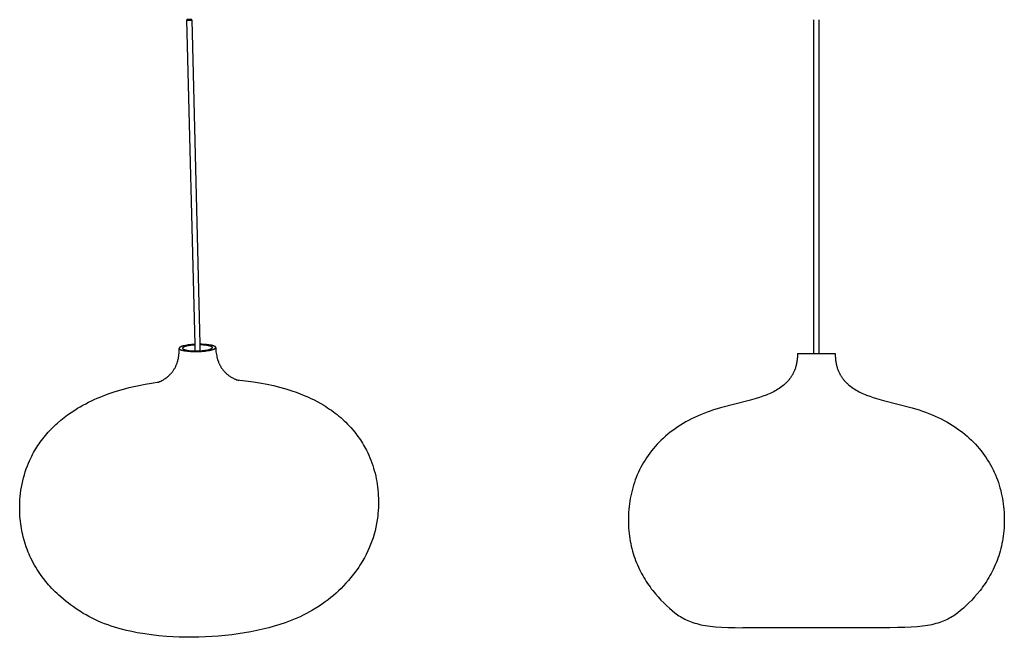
# Model space of a CAD drawing. Header units: millimetres. Extents: x 13 to 1450, y -837 to 950.
# Tile 7 of 7: x 13 to 1450, y 49 to 950. Entities that reach past the tile are written whole.
import ezdxf

# ---------------------------------------------------------------- set-up
doc = ezdxf.new("R2010")
doc.units = ezdxf.units.MM
doc.layers.add('Make2D$Visible$ClippingPlaneIntersections', color=7, linetype='Continuous', lineweight=50, true_color=0x000000)
doc.layers.add('Make2D$Visible$Curves', color=7, linetype='Continuous', true_color=0x000000)

msp = doc.modelspace()

# ---------------------------------------------------------------- linework, layer by layer
at = {"layer": 'Make2D$Visible$ClippingPlaneIntersections', "color": 18, "true_color": 0x000000}
msp.add_line((256.5, 950.4), (263.7, 950.4), dxfattribs=at)
at = {"layer": 'Make2D$Visible$Curves', "color": 18, "lineweight": -3, "true_color": 0x000000}
for p, q in [((268.4, 476.8), (256.5, 950.4)), ((263.7, 950.4), (275.2, 476.9)), ((1171.8, 463.5), (1171.8, 950.4)), ((1178.8, 950.4), (1178.8, 463.5)), ((250.6, 474.3), (249.9, 474.1)), ((251.2, 474.5), (250.6, 474.3)), ((251.9, 474.7), (251.2, 474.5)), ((252.7, 474.9), (251.9, 474.7)), ((254.5, 475.2), (252.7, 474.9)), ((256.4, 475.6), (254.5, 475.2)), ((256.2, 474.3), (255.5, 474.1)), ((257.5, 474.6), (256.2, 474.3)), ((258.5, 475.9), (256.4, 475.6)), ((259.1, 474.9), (257.5, 474.6)), ((260.8, 476.2), (258.5, 475.9)), ((260.7, 475.1), (259.1, 474.9)), ((262.5, 475.3), (260.7, 475.1)), ((263.3, 476.4), (260.8, 476.2)), ((264.4, 475.5), (262.5, 475.3)), ((265.8, 476.6), (263.3, 476.4)), ((266.4, 475.7), (264.4, 475.5)), ((268.4, 476.8), (265.8, 476.6)), ((268.5, 475.8), (266.4, 475.7)), ((268.7, 467.3), (268.4, 476.8)), ((278.5, 476.9), (275.2, 476.9)), ((275.2, 476.9), (275.5, 467.5)), ((277.8, 475.9), (275.3, 476)), ((280.4, 475.8), (277.8, 475.9)), ((281.8, 476.7), (278.5, 476.9)), ((282.9, 475.6), (280.4, 475.8)), ((285.1, 476.5), (281.8, 476.7)), ((285.4, 475.3), (282.9, 475.6)), ((288.4, 476.1), (285.1, 476.5)), ((287.1, 475.1), (285.4, 475.3)), ((287.9, 474.9), (287.1, 475.1)), ((288.7, 474.8), (287.9, 474.9)), ((290.5, 475.8), (288.4, 476.1)), ((289.4, 474.6), (288.7, 474.8)), ((290.1, 474.4), (289.4, 474.6)), ((290.5, 474.3), (290.1, 474.4)), ((291.4, 475.6), (290.5, 475.8)), ((290.8, 474.2), (290.5, 474.3)), ((292.4, 475.4), (291.4, 475.6)), ((293.3, 475.2), (292.4, 475.4)), ((294.2, 475), (293.3, 475.2)), ((294.6, 474.9), (294.2, 475)), ((294.9, 474.8), (294.6, 474.9)), ((295.3, 474.6), (294.9, 474.8)), ((295.7, 474.5), (295.3, 474.6)), ((296, 474.4), (295.7, 474.5)), ((296.3, 474.3), (296, 474.4)), ((296.6, 474.1), (296.3, 474.3)), ((244.7, 459.8), (244.8, 461)), ((244.8, 461), (245, 462.3)), ((245, 462.3), (245.1, 463.5)), ((245.1, 463.5), (245.2, 464.8)), ((245.3, 471.2), (245.2, 471.2)), ((245.2, 471.2), (245.2, 471.2)), ((245.2, 471.2), (245.2, 471.1)), ((245.2, 471.1), (245.2, 471.1)), ((245.2, 471.1), (245.2, 471.1)), ((245.2, 471.1), (245.2, 471)), ((245.3, 468.5), (245.2, 471)), ((245.2, 471), (245.2, 471)), ((245.2, 471), (245.2, 471)), ((245.2, 471), (245.2, 471)), ((245.2, 471), (245.2, 471)), ((245.2, 471), (245.2, 470.9)), ((245.2, 470.9), (245.3, 470.9)), ((245.2, 466), (245.3, 468.5)), ((245.2, 464.8), (245.2, 466)), ((245.4, 471.6), (245.3, 471.5)), ((245.3, 471.5), (245.3, 471.5)), ((245.3, 471.5), (245.3, 471.5)), ((245.3, 471.5), (245.3, 471.4)), ((245.3, 471.4), (245.3, 471.4)), ((245.3, 471.4), (245.3, 471.4)), ((245.3, 471.4), (245.3, 471.3)), ((245.3, 471.3), (245.3, 471.3)), ((245.3, 471.3), (245.3, 471.3)), ((245.3, 471.3), (245.3, 471.3)), ((245.3, 471.3), (245.3, 471.2)), ((245.3, 470.9), (245.3, 470.9)), ((245.3, 470.9), (245.3, 470.9)), ((245.3, 470.9), (245.3, 470.9)), ((245.3, 470.9), (245.3, 470.9)), ((245.3, 470.9), (245.3, 470.8)), ((245.3, 470.8), (245.3, 470.8)), ((245.3, 470.8), (245.3, 470.8)), ((245.3, 470.8), (245.3, 470.7)), ((245.3, 470.7), (245.3, 470.7)), ((245.3, 470.7), (245.3, 470.7)), ((245.3, 470.7), (245.3, 470.6)), ((245.3, 470.6), (245.4, 470.6)), ((245.5, 471.7), (245.4, 471.7)), ((245.4, 471.7), (245.4, 471.7)), ((245.4, 471.7), (245.4, 471.6)), ((245.4, 471.6), (245.4, 471.6)), ((245.4, 471.6), (245.4, 471.6)), ((245.4, 471.6), (245.4, 471.6)), ((245.4, 470.6), (245.4, 470.6)), ((245.4, 470.6), (245.4, 470.5)), ((245.4, 470.5), (245.4, 470.5)), ((245.4, 470.5), (245.4, 470.4)), ((245.4, 470.4), (245.5, 470.4)), ((245.6, 471.9), (245.5, 471.9)), ((245.5, 471.9), (245.5, 471.8)), ((245.5, 471.8), (245.5, 471.8)), ((245.5, 471.8), (245.5, 471.8)), ((245.5, 471.8), (245.5, 471.7)), ((245.5, 470.4), (245.5, 470.4)), ((245.5, 470.4), (245.5, 470.3)), ((245.5, 470.3), (245.5, 470.3)), ((245.5, 470.3), (245.6, 470.3)), ((245.7, 472), (245.6, 471.9)), ((245.6, 471.9), (245.6, 471.9)), ((245.6, 470.3), (245.6, 470.2)), ((245.6, 470.2), (245.6, 470.2)), ((245.6, 470.2), (245.7, 470.1)), ((245.8, 472.1), (245.7, 472.1)), ((245.7, 472.1), (245.7, 472)), ((245.7, 470.1), (245.7, 470.1)), ((245.7, 470.1), (245.7, 470.1)), ((245.7, 470.1), (245.8, 470)), ((245.9, 472.2), (245.8, 472.2)), ((245.8, 472.2), (245.8, 472.1)), ((245.8, 470), (245.8, 470)), ((245.8, 470), (245.9, 470)), ((246, 472.3), (245.9, 472.2)), ((245.9, 470), (245.9, 469.9)), ((245.9, 469.9), (246, 469.9)), ((246.1, 472.4), (246, 472.3)), ((246, 472.3), (246, 472.3)), ((246, 469.9), (246.1, 469.8)), ((246.2, 472.5), (246.1, 472.4)), ((246.1, 469.8), (246.2, 469.7)), ((246.3, 472.6), (246.2, 472.5)), ((246.2, 472.5), (246.2, 472.5)), ((246.2, 469.7), (246.3, 469.6)), ((246.5, 472.7), (246.3, 472.6)), ((246.3, 469.6), (246.4, 469.6)), ((246.4, 469.6), (246.5, 469.5)), ((246.7, 472.8), (246.5, 472.7)), ((246.5, 469.5), (246.6, 469.4)), ((246.6, 469.4), (246.8, 469.4)), ((246.9, 472.9), (246.7, 472.8)), ((246.8, 469.4), (246.9, 469.3)), ((247.1, 473), (246.9, 472.9)), ((246.9, 469.3), (247, 469.2)), ((247, 469.2), (247.2, 469.2)), ((247.3, 473.1), (247.1, 473)), ((247.2, 469.2), (247.4, 469)), ((247.5, 473.2), (247.3, 473.1)), ((247.4, 469), (247.8, 468.9)), ((247.8, 473.4), (247.5, 473.2)), ((248, 473.5), (247.8, 473.4)), ((247.8, 468.9), (248.1, 468.8)), ((248.3, 473.6), (248, 473.5)), ((248.1, 468.8), (248.4, 468.6)), ((248.8, 473.8), (248.3, 473.6)), ((248.4, 468.6), (248.8, 468.5)), ((249.3, 474), (248.8, 473.8)), ((248.8, 468.5), (249.2, 468.4)), ((249.2, 468.4), (249.6, 468.3)), ((249.9, 474.1), (249.3, 474)), ((249.6, 468.3), (250.4, 468.1)), ((250.2, 471.5), (250.1, 471.5)), ((250.1, 471.5), (250.1, 471.4)), ((250.1, 471.4), (250.1, 471.4)), ((250.1, 471.4), (250.1, 471.4)), ((250.1, 471.4), (250.1, 471.4)), ((250.1, 471.4), (250.1, 471.3)), ((250.1, 471.3), (250.1, 471.3)), ((250.1, 471.3), (250.1, 471.3)), ((250.1, 471.3), (250.1, 471.3)), ((250.1, 471.3), (250.1, 471.2)), ((250.1, 471.2), (250.1, 471.2)), ((250.1, 471.2), (250.1, 471.1)), ((250.1, 471.2), (250.1, 471.2)), ((250.1, 471.2), (250.1, 471.2)), ((250.1, 471.2), (250.1, 471.2)), ((250.1, 471.1), (250.1, 471.1)), ((250.1, 471.1), (250.1, 471.1)), ((250.1, 471.1), (250.1, 471.1)), ((250.1, 471.1), (250.1, 471.1)), ((250.1, 471.1), (250.1, 471.1)), ((250.1, 471.1), (250.1, 471)), ((250.1, 471), (250.1, 471)), ((250.1, 471), (250.1, 471)), ((250.1, 471), (250.1, 471)), ((250.1, 471), (250.1, 471)), ((250.1, 471), (250.1, 471)), ((250.1, 471), (250.1, 470.9)), ((250.1, 470.9), (250.2, 470.9)), ((250.3, 471.7), (250.2, 471.7)), ((250.2, 471.7), (250.2, 471.7)), ((250.2, 471.7), (250.2, 471.6)), ((250.2, 471.6), (250.2, 471.6)), ((250.2, 471.6), (250.2, 471.6)), ((250.2, 471.6), (250.2, 471.6)), ((250.2, 471.6), (250.2, 471.5)), ((250.2, 471.5), (250.2, 471.5)), ((250.2, 471.5), (250.2, 471.5)), ((250.2, 470.9), (250.2, 470.9)), ((250.2, 470.9), (250.2, 470.8)), ((250.2, 470.8), (250.2, 470.8)), ((250.2, 470.8), (250.2, 470.8)), ((250.2, 470.8), (250.2, 470.7)), ((250.2, 470.7), (250.2, 470.7)), ((250.2, 470.7), (250.3, 470.7)), ((250.4, 471.9), (250.3, 471.8)), ((250.3, 471.8), (250.3, 471.8)), ((250.3, 471.8), (250.3, 471.8)), ((250.3, 471.8), (250.3, 471.8)), ((250.3, 471.8), (250.3, 471.7)), ((250.3, 471.7), (250.3, 471.7)), ((250.3, 470.7), (250.3, 470.6)), ((250.3, 470.6), (250.3, 470.6)), ((250.3, 470.6), (250.3, 470.6)), ((250.3, 470.6), (250.4, 470.6)), ((250.5, 472), (250.4, 471.9)), ((250.4, 471.9), (250.4, 471.9)), ((250.4, 471.9), (250.4, 471.9)), ((250.4, 470.6), (250.4, 470.5)), ((250.4, 470.5), (250.4, 470.5)), ((250.4, 470.5), (250.4, 470.5)), ((250.4, 470.5), (250.5, 470.4)), ((250.4, 468.1), (251.3, 467.9)), ((250.6, 472.1), (250.5, 472)), ((250.5, 472), (250.5, 472)), ((250.5, 470.4), (250.5, 470.4)), ((250.5, 470.4), (250.5, 470.4)), ((250.5, 470.4), (250.5, 470.3)), ((250.5, 470.3), (250.6, 470.3)), ((250.7, 472.2), (250.6, 472.1)), ((250.6, 472.1), (250.6, 472.1)), ((250.6, 470.3), (250.6, 470.3)), ((250.6, 470.3), (250.6, 470.3)), ((250.6, 470.3), (250.7, 470.2)), ((250.8, 472.3), (250.7, 472.2)), ((250.7, 472.2), (250.7, 472.2)), ((250.7, 470.2), (250.8, 470.1)), ((250.9, 472.3), (250.8, 472.3)), ((250.8, 470.1), (250.9, 470.1)), ((251, 472.4), (250.9, 472.4)), ((250.9, 472.4), (250.9, 472.3)), ((250.9, 470.1), (251, 470)), ((251.1, 472.5), (251, 472.4)), ((251, 470), (251.1, 470)), ((251.3, 472.6), (251.1, 472.5)), ((251.1, 470), (251.1, 469.9)), ((251.1, 469.9), (251.2, 469.8)), ((251.2, 469.8), (251.3, 469.8)), ((251.4, 472.7), (251.3, 472.6)), ((251.3, 469.8), (251.5, 469.7)), ((251.3, 467.9), (252.2, 467.7)), ((251.6, 472.8), (251.4, 472.7)), ((251.5, 469.7), (251.6, 469.7)), ((251.8, 472.9), (251.6, 472.8)), ((251.6, 469.7), (251.7, 469.6)), ((251.7, 469.6), (251.9, 469.5)), ((252, 473), (251.8, 472.9)), ((251.9, 469.5), (252.2, 469.4)), ((252.2, 473.1), (252, 473)), ((252.3, 473.1), (252.2, 473.1)), ((252.2, 469.4), (252.4, 469.3)), ((252.2, 467.7), (253.2, 467.5)), ((252.6, 473.2), (252.3, 473.1)), ((252.4, 469.3), (252.7, 469.2)), ((253, 473.4), (252.6, 473.2)), ((252.7, 469.2), (253, 469.1)), ((253.4, 473.5), (253, 473.4)), ((253, 469.1), (253.3, 469)), ((253.2, 467.5), (254.2, 467.3)), ((253.3, 469), (253.7, 468.9)), ((253.9, 473.7), (253.4, 473.5)), ((253.7, 468.9), (254.3, 468.7)), ((254.4, 473.9), (253.9, 473.7)), ((254.2, 467.3), (255.2, 467.2)), ((254.3, 468.7), (255.1, 468.6)), ((255, 474), (254.4, 473.9)), ((255.5, 474.1), (255, 474)), ((255.1, 468.6), (255.8, 468.4)), ((255.2, 467.2), (257.2, 466.9)), ((255.8, 468.4), (256.6, 468.3)), ((256.6, 468.3), (257.4, 468.1)), ((257.2, 466.9), (259.3, 466.7)), ((257.4, 468.1), (258.3, 468)), ((258.3, 468), (259.9, 467.8)), ((259.3, 466.7), (261.6, 466.6)), ((259.9, 467.8), (261.6, 467.6)), ((261.6, 467.6), (263.5, 467.5)), ((261.6, 466.6), (264.1, 466.4)), ((263.5, 467.5), (265.6, 467.4)), ((264.1, 466.4), (266.8, 466.4)), ((265.6, 467.4), (267.7, 467.3)), ((266.8, 466.4), (269.5, 466.3)), ((267.7, 467.3), (269.9, 467.3)), ((269.5, 466.3), (272.3, 466.4)), ((269.9, 467.3), (272.2, 467.4)), ((272.2, 467.4), (274.5, 467.4)), ((272.3, 466.4), (275, 466.5)), ((274.5, 467.4), (276.7, 467.6)), ((275, 466.5), (277.8, 466.6)), ((276.7, 467.6), (278.9, 467.7)), ((277.8, 466.6), (280.5, 466.8)), ((278.9, 467.7), (281, 467.9)), ((280.5, 466.8), (283, 467.1)), ((281, 467.9), (282.9, 468.2)), ((282.9, 468.2), (284.8, 468.4)), ((283, 467.1), (285.4, 467.4)), ((284.8, 468.4), (286.4, 468.7)), ((285.4, 467.4), (287.6, 467.7)), ((286.4, 468.7), (287.9, 469)), ((287.6, 467.7), (289.6, 468.1)), ((287.9, 469), (288.5, 469.2)), ((288.5, 469.2), (289.1, 469.4)), ((289.1, 469.4), (289.7, 469.5)), ((289.6, 468.1), (291.4, 468.4)), ((289.7, 469.5), (290.1, 469.7)), ((290.1, 469.7), (290.6, 469.8)), ((290.6, 469.8), (291, 470)), ((291.1, 474.1), (290.8, 474.2)), ((291, 470), (291.4, 470.1)), ((291.4, 474), (291.1, 474.1)), ((291.7, 473.9), (291.4, 474)), ((291.4, 470.1), (291.6, 470.2)), ((291.4, 468.4), (292.2, 468.6)), ((291.6, 470.2), (291.8, 470.3)), ((291.9, 473.8), (291.7, 473.9)), ((291.8, 470.3), (292, 470.4)), ((292.2, 473.7), (291.9, 473.8)), ((292, 470.4), (292.2, 470.5)), ((292.3, 473.6), (292.2, 473.7)), ((292.2, 470.5), (292.4, 470.6)), ((292.2, 468.6), (293, 468.8)), ((292.4, 473.6), (292.3, 473.6)), ((292.5, 473.5), (292.4, 473.6)), ((292.4, 470.6), (292.5, 470.6)), ((292.6, 473.5), (292.5, 473.5)), ((292.5, 470.6), (292.7, 470.7)), ((292.7, 473.4), (292.6, 473.5)), ((292.8, 473.4), (292.7, 473.4)), ((292.7, 470.7), (292.8, 470.8)), ((292.9, 473.3), (292.8, 473.4)), ((292.8, 470.8), (292.9, 470.9)), ((293, 473.2), (292.9, 473.3)), ((292.9, 470.9), (293, 471)), ((292.9, 470.9), (292.9, 470.9)), ((293.1, 473.2), (293, 473.2)), ((293, 471), (293.1, 471)), ((293, 468.8), (293.6, 469)), ((293.1, 473.1), (293.1, 473.2)), ((293.2, 473.1), (293.1, 473.1)), ((293.1, 471), (293.2, 471.1)), ((293.1, 471), (293.1, 471)), ((293.3, 473), (293.2, 473.1)), ((293.2, 471.1), (293.3, 471.2)), ((293.2, 471.1), (293.2, 471.1)), ((293.4, 472.9), (293.3, 473)), ((293.3, 473), (293.3, 473)), ((293.3, 473), (293.3, 473)), ((293.3, 471.2), (293.4, 471.3)), ((293.3, 471.2), (293.3, 471.2)), ((293.4, 472.8), (293.4, 472.9)), ((293.4, 472.9), (293.4, 472.9)), ((293.4, 472.9), (293.4, 472.9)), ((293.5, 472.8), (293.4, 472.8)), ((293.4, 471.3), (293.5, 471.4)), ((293.4, 471.3), (293.4, 471.3)), ((293.5, 472.7), (293.5, 472.8)), ((293.5, 472.8), (293.5, 472.8)), ((293.5, 472.8), (293.5, 472.8)), ((293.6, 472.7), (293.5, 472.7)), ((293.5, 471.4), (293.5, 471.5)), ((293.5, 471.5), (293.6, 471.5)), ((293.5, 471.4), (293.5, 471.4)), ((293.6, 472.6), (293.6, 472.7)), ((293.6, 472.7), (293.6, 472.7)), ((293.7, 472.5), (293.6, 472.6)), ((293.6, 472.6), (293.6, 472.6)), ((293.6, 472.6), (293.6, 472.6)), ((293.6, 471.6), (293.7, 471.7)), ((293.6, 471.5), (293.6, 471.6)), ((293.6, 471.6), (293.6, 471.6)), ((293.6, 471.6), (293.6, 471.6)), ((293.6, 471.6), (293.6, 471.6)), ((293.6, 471.5), (293.6, 471.5)), ((293.6, 471.5), (293.6, 471.5)), ((293.6, 469), (294.2, 469.2)), ((293.7, 472.4), (293.7, 472.5)), ((293.7, 472.5), (293.7, 472.5)), ((293.7, 472.5), (293.7, 472.5)), ((293.7, 472.3), (293.7, 472.4)), ((293.7, 472.4), (293.7, 472.4)), ((293.7, 472.4), (293.7, 472.4)), ((293.8, 472.3), (293.7, 472.3)), ((293.7, 472.3), (293.7, 472.3)), ((293.7, 471.8), (293.7, 471.9)), ((293.7, 471.9), (293.7, 471.9)), ((293.7, 471.9), (293.8, 471.9)), ((293.7, 471.7), (293.7, 471.8)), ((293.7, 471.8), (293.7, 471.8)), ((293.7, 471.8), (293.7, 471.8)), ((293.7, 471.8), (293.7, 471.8)), ((293.7, 471.7), (293.7, 471.7)), ((293.7, 471.7), (293.7, 471.7)), ((293.7, 471.7), (293.7, 471.7)), ((293.7, 471.7), (293.7, 471.7)), ((293.8, 472.2), (293.8, 472.3)), ((293.8, 472.3), (293.8, 472.3)), ((293.8, 472.3), (293.8, 472.3)), ((293.8, 472.3), (293.8, 472.3)), ((293.8, 472.3), (293.8, 472.3)), ((293.8, 472.1), (293.8, 472.2)), ((293.8, 472.2), (293.8, 472.2)), ((293.8, 472.2), (293.8, 472.2)), ((293.8, 472.2), (293.8, 472.2)), ((293.8, 472.2), (293.8, 472.2)), ((293.8, 472.2), (293.8, 472.2)), ((293.8, 472.1), (293.8, 472.1)), ((293.8, 472), (293.8, 472.1)), ((293.8, 472.1), (293.8, 472.1)), ((293.8, 472.1), (293.8, 472.1)), ((293.8, 472.1), (293.8, 472.1)), ((293.8, 471.9), (293.8, 472)), ((293.8, 472), (293.8, 472)), ((293.8, 472), (293.8, 472)), ((293.8, 472), (293.8, 472)), ((293.8, 471.9), (293.8, 471.9)), ((294.2, 469.2), (294.8, 469.4)), ((294.8, 469.4), (295.3, 469.6)), ((295.3, 469.6), (295.8, 469.8)), ((295.8, 469.8), (296, 469.9)), ((296, 469.9), (296.3, 470)), ((296.3, 470), (296.5, 470.1)), ((296.5, 470.1), (296.7, 470.2)), ((296.8, 474.1), (296.6, 474.1)), ((296.7, 470.2), (296.9, 470.3)), ((296.9, 474), (296.8, 474.1)), ((297.1, 473.9), (296.9, 474)), ((296.9, 470.3), (297.1, 470.4)), ((297.2, 473.9), (297.1, 473.9)), ((297.1, 470.4), (297.3, 470.5)), ((297.3, 473.8), (297.2, 473.9)), ((297.4, 473.7), (297.3, 473.8)), ((297.3, 470.5), (297.4, 470.6)), ((297.5, 473.6), (297.4, 473.7)), ((297.4, 470.6), (297.5, 470.7)), ((297.6, 473.6), (297.5, 473.6)), ((297.5, 470.7), (297.6, 470.7)), ((297.8, 473.5), (297.6, 473.6)), ((297.6, 470.7), (297.7, 470.8)), ((297.7, 470.8), (297.8, 470.9)), ((297.7, 470.8), (297.7, 470.8)), ((297.8, 473.4), (297.8, 473.5)), ((297.9, 473.4), (297.8, 473.4)), ((297.8, 470.9), (297.9, 470.9)), ((298, 473.3), (297.9, 473.4)), ((297.9, 470.9), (298, 471)), ((298.1, 473.2), (298, 473.3)), ((298, 473.3), (298, 473.3)), ((298, 471), (298, 471.1)), ((298, 471.1), (298.1, 471.1)), ((298.2, 473.1), (298.1, 473.2)), ((298.1, 473.2), (298.1, 473.2)), ((298.1, 473.2), (298.1, 473.2)), ((298.1, 471.1), (298.1, 471.2)), ((298.1, 471.2), (298.2, 471.2)), ((298.3, 473), (298.2, 473.1)), ((298.2, 473.1), (298.2, 473.1)), ((298.2, 473.1), (298.2, 473.1)), ((298.2, 471.2), (298.2, 471.3)), ((298.2, 471.3), (298.3, 471.3)), ((298.3, 472.9), (298.3, 473)), ((298.3, 473), (298.3, 473)), ((298.4, 472.9), (298.3, 472.9)), ((298.3, 471.4), (298.4, 471.5)), ((298.3, 471.3), (298.3, 471.4)), ((298.3, 471.4), (298.3, 471.4)), ((298.4, 472.8), (298.4, 472.9)), ((298.4, 472.9), (298.4, 472.9)), ((298.5, 472.7), (298.4, 472.8)), ((298.4, 472.8), (298.4, 472.8)), ((298.4, 471.5), (298.4, 471.6)), ((298.4, 471.6), (298.5, 471.6)), ((298.4, 471.5), (298.4, 471.5)), ((298.4, 471.5), (298.4, 471.5)), ((298.4, 471.5), (298.4, 471.5)), ((298.5, 472.6), (298.5, 472.7)), ((298.5, 472.7), (298.5, 472.7)), ((298.5, 472.7), (298.5, 472.7)), ((298.6, 472.6), (298.5, 472.6)), ((298.5, 472.6), (298.5, 472.6)), ((298.5, 471.7), (298.5, 471.8)), ((298.5, 471.8), (298.5, 471.8)), ((298.5, 471.8), (298.6, 471.8)), ((298.5, 471.6), (298.5, 471.7)), ((298.5, 471.7), (298.5, 471.7)), ((298.5, 471.7), (298.5, 471.7)), ((298.5, 471.7), (298.5, 471.7)), ((298.5, 471.6), (298.5, 471.6)), ((298.6, 472.5), (298.6, 472.6)), ((298.6, 472.4), (298.6, 472.5)), ((298.6, 472.5), (298.6, 472.5)), ((298.6, 472.5), (298.6, 472.5)), ((298.6, 472.5), (298.6, 472.5)), ((298.6, 472.3), (298.6, 472.4)), ((298.6, 472.4), (298.6, 472.4)), ((298.6, 472.4), (298.6, 472.4)), ((298.6, 472.4), (298.6, 472.4)), ((298.6, 472.4), (298.6, 472.4)), ((298.6, 472.2), (298.6, 472.3)), ((298.6, 472.3), (298.6, 472.3)), ((298.6, 472.3), (298.6, 472.3)), ((298.6, 472.3), (298.6, 472.3)), ((298.6, 472.3), (298.6, 472.3)), ((298.6, 472.2), (298.7, 470.1)), ((298.6, 472.2), (298.6, 472.2)), ((298.6, 472.2), (298.6, 472.2)), ((298.6, 472.1), (298.6, 472.2)), ((298.6, 472.2), (298.6, 472.2)), ((298.6, 472.2), (298.6, 472.2)), ((298.6, 472), (298.6, 472.1)), ((298.6, 472.1), (298.6, 472.1)), ((298.6, 472.1), (298.6, 472.1)), ((298.6, 471.9), (298.6, 472)), ((298.6, 472), (298.6, 472)), ((298.6, 472), (298.6, 472)), ((298.6, 471.8), (298.6, 471.9)), ((298.6, 471.9), (298.6, 471.9)), ((298.6, 471.9), (298.6, 471.9)), ((298.6, 471.9), (298.6, 471.9)), ((298.7, 470.1), (298.8, 468.1)), ((298.8, 468.1), (299, 466)), ((299, 466), (299.3, 464)), ((299.3, 464), (299.6, 462)), ((299.6, 462), (300, 459.9)), ((300, 459.9), (300.2, 458.9)), ((1147.8, 463.5), (1147.7, 460.5)), ((1147.7, 460.5), (1147.7, 459.1)), ((1147.8, 463.5), (1171.8, 463.5)), ((1171.8, 463.5), (1178.8, 463.5)), ((1178.8, 463.5), (1202.8, 463.5)), ((1202.8, 463.5), (1202.8, 460.5)), ((1202.8, 460.5), (1202.9, 459.1)), ((240.6, 445.5), (241, 446.4)), ((241, 446.4), (241.4, 447.4)), ((241.4, 447.4), (241.8, 448.4)), ((241.8, 448.4), (242.2, 449.4)), ((242.2, 449.4), (242.5, 450.4)), ((242.5, 450.4), (242.9, 451.4)), ((242.9, 451.4), (243.2, 452.6)), ((243.2, 452.6), (243.5, 453.8)), ((243.5, 453.8), (243.8, 455)), ((243.8, 455), (244.1, 456.2)), ((244.1, 456.2), (244.3, 457.4)), ((244.3, 457.4), (244.5, 458.6)), ((244.5, 458.6), (244.7, 459.8)), ((300.2, 458.9), (300.4, 458)), ((300.4, 458), (300.7, 457)), ((300.7, 457), (300.9, 456)), ((300.9, 456), (301.4, 454.3)), ((301.4, 454.3), (302, 452.7)), ((302, 452.7), (302.6, 451.1)), ((302.6, 451.1), (302.9, 450.3)), ((302.9, 450.3), (303.2, 449.6)), ((303.2, 449.6), (303.6, 448.8)), ((303.6, 448.8), (303.9, 448)), ((303.9, 448), (304.3, 447.3)), ((304.3, 447.3), (304.7, 446.5)), ((304.7, 446.5), (305.1, 445.8)), ((305.1, 445.8), (305.5, 445.1)), ((1145.7, 445.9), (1145.4, 444.7)), ((1146, 447.1), (1145.7, 445.9)), ((1146.3, 448.4), (1146, 447.1)), ((1146.5, 449.6), (1146.3, 448.4)), ((1146.8, 450.9), (1146.5, 449.6)), ((1147, 452.2), (1146.8, 450.9)), ((1147.2, 453.6), (1147, 452.2)), ((1147.3, 454.9), (1147.2, 453.6)), ((1147.5, 456.3), (1147.3, 454.9)), ((1147.6, 457.7), (1147.5, 456.3)), ((1147.7, 459.1), (1147.6, 457.7)), ((1202.9, 459.1), (1203, 457.7)), ((1203, 457.7), (1203.1, 456.3)), ((1203.1, 456.3), (1203.2, 454.9)), ((1203.2, 454.9), (1203.4, 453.6)), ((1203.4, 453.6), (1203.6, 452.2)), ((1203.6, 452.2), (1203.8, 450.9)), ((1203.8, 450.9), (1204, 449.6)), ((1204, 449.6), (1204.3, 448.4)), ((1204.3, 448.4), (1204.5, 447.1)), ((1204.5, 447.1), (1204.8, 445.9)), ((1204.8, 445.9), (1205.1, 444.7)), ((229.6, 430.6), (230.2, 431.2)), ((230.2, 431.2), (230.9, 431.8)), ((230.9, 431.8), (231.6, 432.4)), ((231.6, 432.4), (232.2, 433.1)), ((232.2, 433.1), (232.9, 433.8)), ((232.9, 433.8), (233.5, 434.5)), ((233.5, 434.5), (234.1, 435.2)), ((234.1, 435.2), (234.8, 436)), ((234.8, 436), (235.4, 436.8)), ((235.4, 436.8), (236, 437.6)), ((236, 437.6), (236.6, 438.4)), ((236.6, 438.4), (237.1, 439.2)), ((237.1, 439.2), (237.7, 440.1)), ((237.7, 440.1), (238.2, 440.9)), ((238.2, 440.9), (238.7, 441.8)), ((238.7, 441.8), (239.2, 442.7)), ((239.2, 442.7), (239.7, 443.6)), ((239.7, 443.6), (240.2, 444.5)), ((240.2, 444.5), (240.6, 445.5)), ((305.5, 445.1), (305.9, 444.4)), ((305.9, 444.4), (306.3, 443.7)), ((306.3, 443.7), (306.8, 443)), ((306.8, 443), (307.2, 442.3)), ((307.2, 442.3), (307.7, 441.6)), ((307.7, 441.6), (308.1, 441)), ((308.1, 441), (308.6, 440.4)), ((308.6, 440.4), (309.1, 439.8)), ((309.1, 439.8), (309.6, 439.1)), ((309.6, 439.1), (310.1, 438.5)), ((310.1, 438.5), (310.8, 437.7)), ((310.8, 437.7), (311.5, 436.9)), ((311.5, 436.9), (312.3, 436.2)), ((312.3, 436.2), (313, 435.4)), ((313, 435.4), (313.8, 434.7)), ((313.8, 434.7), (314.5, 434)), ((314.5, 434), (315.3, 433.4)), ((315.3, 433.4), (316, 432.8)), ((316, 432.8), (316.8, 432.2)), ((316.8, 432.2), (317.5, 431.6)), ((317.5, 431.6), (318.3, 431)), ((1139.9, 431.7), (1139.3, 430.7)), ((1140.5, 432.6), (1139.9, 431.7)), ((1141, 433.7), (1140.5, 432.6)), ((1141.5, 434.7), (1141, 433.7)), ((1142, 435.7), (1141.5, 434.7)), ((1142.5, 436.8), (1142, 435.7)), ((1143, 437.8), (1142.5, 436.8)), ((1143.5, 438.9), (1143, 437.8)), ((1143.9, 440.1), (1143.5, 438.9)), ((1144.3, 441.2), (1143.9, 440.1)), ((1144.7, 442.3), (1144.3, 441.2)), ((1145, 443.5), (1144.7, 442.3)), ((1145.4, 444.7), (1145, 443.5)), ((1205.1, 444.7), (1205.5, 443.5)), ((1205.5, 443.5), (1205.9, 442.3)), ((1205.9, 442.3), (1206.2, 441.2)), ((1206.2, 441.2), (1206.6, 440.1)), ((1206.6, 440.1), (1207.1, 438.9)), ((1207.1, 438.9), (1207.5, 437.8)), ((1207.5, 437.8), (1208, 436.8)), ((1208, 436.8), (1208.5, 435.7)), ((1208.5, 435.7), (1209, 434.7)), ((1209, 434.7), (1209.5, 433.7)), ((1209.5, 433.7), (1210.1, 432.6)), ((1210.1, 432.6), (1210.6, 431.7)), ((1210.6, 431.7), (1211.2, 430.7)), ((179.3, 415.4), (186.6, 417)), ((186.6, 417), (195.8, 418.8)), ((195.8, 418.8), (205, 420.4)), ((205, 420.4), (216, 422.1)), ((213.7, 421.3), (214.3, 421.5)), ((214.3, 421.5), (214.9, 421.7)), ((214.9, 421.7), (215.5, 421.9)), ((215.5, 421.9), (216, 422.1)), ((216, 422.1), (216.8, 422.5)), ((216.8, 422.5), (217.7, 422.8)), ((217.7, 422.8), (218.7, 423.3)), ((218.7, 423.3), (219.8, 423.9)), ((219.8, 423.9), (220.5, 424.3)), ((220.5, 424.3), (221.5, 424.8)), ((221.5, 424.8), (222.4, 425.3)), ((222.4, 425.3), (223.2, 425.8)), ((223.2, 425.8), (224.1, 426.4)), ((224.1, 426.4), (225, 427)), ((225, 427), (226.3, 427.9)), ((226.3, 427.9), (227.6, 428.9)), ((227.6, 428.9), (228.3, 429.5)), ((228.3, 429.5), (228.9, 430)), ((228.9, 430), (229.6, 430.6)), ((318.3, 431), (319, 430.5)), ((319, 430.5), (319.7, 430)), ((319.7, 430), (320.4, 429.6)), ((320.4, 429.6), (321.9, 428.7)), ((321.9, 428.7), (323.2, 428)), ((323.2, 428), (324.4, 427.3)), ((324.4, 427.3), (325.5, 426.7)), ((325.5, 426.7), (326.6, 426.2)), ((326.6, 426.2), (327.5, 425.8)), ((327.5, 425.8), (328.4, 425.5)), ((328.4, 425.5), (329.2, 425.1)), ((332.3, 424.2), (328.6, 424.8)), ((329.2, 425.1), (330, 424.9)), ((330, 424.9), (342, 423.6)), ((330, 424.9), (332.3, 424.2)), ((342, 423.6), (354, 422)), ((354, 422), (362.4, 420.7)), ((362.4, 420.7), (373.6, 418.6)), ((373.6, 418.6), (382.8, 416.7)), ((1128.4, 418), (1126.6, 416.6)), ((1129.2, 418.8), (1128.4, 418)), ((1130, 419.5), (1129.2, 418.8)), ((1130.9, 420.3), (1130, 419.5)), ((1131.6, 421.1), (1130.9, 420.3)), ((1132.4, 421.9), (1131.6, 421.1)), ((1133.2, 422.7), (1132.4, 421.9)), ((1133.9, 423.5), (1133.2, 422.7)), ((1134.7, 424.4), (1133.9, 423.5)), ((1135.4, 425.2), (1134.7, 424.4)), ((1136.1, 426.1), (1135.4, 425.2)), ((1136.8, 427), (1136.1, 426.1)), ((1137.4, 427.9), (1136.8, 427)), ((1138.1, 428.8), (1137.4, 427.9)), ((1138.7, 429.7), (1138.1, 428.8)), ((1139.3, 430.7), (1138.7, 429.7)), ((1211.2, 430.7), (1211.8, 429.7)), ((1211.8, 429.7), (1212.5, 428.8)), ((1212.5, 428.8), (1213.1, 427.9)), ((1213.1, 427.9), (1213.8, 427)), ((1213.8, 427), (1214.4, 426.1)), ((1214.4, 426.1), (1215.1, 425.2)), ((1215.1, 425.2), (1215.9, 424.4)), ((1215.9, 424.4), (1216.6, 423.5)), ((1216.6, 423.5), (1217.3, 422.7)), ((1217.3, 422.7), (1218.1, 421.9)), ((1218.1, 421.9), (1218.9, 421.1)), ((1218.9, 421.1), (1219.7, 420.3)), ((1219.7, 420.3), (1220.5, 419.5)), ((1220.5, 419.5), (1221.3, 418.8)), ((1221.3, 418.8), (1222.2, 418)), ((1222.2, 418), (1223.9, 416.6)), ((134.2, 401.7), (142.9, 405)), ((142.9, 405), (151.8, 408)), ((151.8, 408), (160.7, 410.6)), ((160.7, 410.6), (172.1, 413.7)), ((172.1, 413.7), (179.3, 415.4)), ((382.8, 416.7), (391.9, 414.4)), ((391.9, 414.4), (401, 411.9)), ((401, 411.9), (409.9, 409.1)), ((409.9, 409.1), (415.9, 407)), ((415.9, 407), (421.9, 404.8)), ((421.9, 404.8), (427.9, 402.4)), ((1101.8, 402.8), (1097.1, 401)), ((1104.2, 403.7), (1101.8, 402.8)), ((1106.4, 404.7), (1104.2, 403.7)), ((1108.6, 405.7), (1106.4, 404.7)), ((1110.8, 406.7), (1108.6, 405.7)), ((1113, 407.8), (1110.8, 406.7)), ((1115.1, 408.9), (1113, 407.8)), ((1117.1, 410.1), (1115.1, 408.9)), ((1119.1, 411.3), (1117.1, 410.1)), ((1121.1, 412.5), (1119.1, 411.3)), ((1123, 413.8), (1121.1, 412.5)), ((1124.8, 415.2), (1123, 413.8)), ((1126.6, 416.6), (1124.8, 415.2)), ((1223.9, 416.6), (1225.7, 415.2)), ((1225.7, 415.2), (1227.5, 413.8)), ((1227.5, 413.8), (1229.4, 412.5)), ((1229.4, 412.5), (1231.4, 411.3)), ((1231.4, 411.3), (1233.4, 410.1)), ((1233.4, 410.1), (1235.5, 408.9)), ((1235.5, 408.9), (1237.6, 407.8)), ((1237.6, 407.8), (1239.7, 406.7)), ((1239.7, 406.7), (1241.9, 405.7)), ((1241.9, 405.7), (1244.1, 404.7)), ((1244.1, 404.7), (1246.4, 403.7)), ((1246.4, 403.7), (1248.7, 402.8)), ((1248.7, 402.8), (1253.4, 401)), ((100.8, 385.8), (104.8, 388.1)), ((104.8, 388.1), (108.9, 390.3)), ((108.9, 390.3), (113, 392.4)), ((113, 392.4), (117.2, 394.4)), ((117.2, 394.4), (121.3, 396.3)), ((121.3, 396.3), (125.5, 398.2)), ((125.5, 398.2), (129.8, 400)), ((129.8, 400), (134.2, 401.7)), ((427.9, 402.4), (433.8, 399.8)), ((433.8, 399.8), (437.6, 398)), ((437.6, 398), (441.4, 396.2)), ((441.4, 396.2), (447.9, 392.8)), ((447.9, 392.8), (452.1, 390.4)), ((452.1, 390.4), (456.2, 388)), ((1077.2, 394.8), (1035.5, 384)), ((1087.4, 397.7), (1077.2, 394.8)), ((1092.3, 399.3), (1087.4, 397.7)), ((1097.1, 401), (1092.3, 399.3)), ((1253.4, 401), (1258.2, 399.3)), ((1258.2, 399.3), (1263.2, 397.7)), ((1263.2, 397.7), (1273.3, 394.8)), ((1273.3, 394.8), (1315, 384)), ((77.4, 370.1), (82.4, 373.9)), ((82.4, 373.9), (87.6, 377.5)), ((87.6, 377.5), (92.8, 381)), ((92.8, 381), (96.8, 383.5)), ((96.8, 383.5), (100.8, 385.8)), ((456.2, 388), (459.1, 386.2)), ((459.1, 386.2), (461.9, 384.4)), ((461.9, 384.4), (464.7, 382.5)), ((464.7, 382.5), (467.5, 380.6)), ((467.5, 380.6), (470.3, 378.6)), ((470.3, 378.6), (473, 376.5)), ((473, 376.5), (475.7, 374.4)), ((475.7, 374.4), (478.3, 372.2)), ((1006.4, 374.1), (1001.8, 372.1)), ((1011, 376), (1006.4, 374.1)), ((1015.7, 377.7), (1011, 376)), ((1020.5, 379.4), (1015.7, 377.7)), ((1025.4, 381.1), (1020.5, 379.4)), ((1030.4, 382.6), (1025.4, 381.1)), ((1035.5, 384), (1030.4, 382.6)), ((1315, 384), (1320.1, 382.6)), ((1320.1, 382.6), (1325.1, 381.1)), ((1325.1, 381.1), (1330, 379.4)), ((1330, 379.4), (1334.8, 377.7)), ((1334.8, 377.7), (1339.6, 376)), ((1339.6, 376), (1344.2, 374.1)), ((1344.2, 374.1), (1348.7, 372.1)), ((63, 357.7), (65.3, 359.9)), ((65.3, 359.9), (67.7, 362)), ((67.7, 362), (72.5, 366.2)), ((72.5, 366.2), (77.4, 370.1)), ((478.3, 372.2), (481, 370)), ((481, 370), (483.5, 367.8)), ((483.5, 367.8), (486, 365.5)), ((486, 365.5), (488.5, 363.1)), ((488.5, 363.1), (491, 360.6)), ((491, 360.6), (493.3, 358.2)), ((980.7, 361.2), (976.8, 358.8)), ((984.8, 363.6), (980.7, 361.2)), ((988.9, 365.8), (984.8, 363.6)), ((993.1, 368), (988.9, 365.8)), ((997.4, 370.1), (993.1, 368)), ((1001.8, 372.1), (997.4, 370.1)), ((1348.7, 372.1), (1353.1, 370.1)), ((1353.1, 370.1), (1357.4, 368)), ((1357.4, 368), (1361.7, 365.8)), ((1361.7, 365.8), (1365.8, 363.6)), ((1365.8, 363.6), (1369.8, 361.2)), ((1369.8, 361.2), (1373.7, 358.8)), ((50.1, 343.9), (52.1, 346.2)), ((52.1, 346.2), (54.1, 348.5)), ((54.1, 348.5), (56.2, 350.9)), ((56.2, 350.9), (58.5, 353.2)), ((58.5, 353.2), (60.7, 355.5)), ((60.7, 355.5), (63, 357.7)), ((493.3, 358.2), (495.7, 355.6)), ((495.7, 355.6), (499.3, 351.5)), ((499.3, 351.5), (501.1, 349.2)), ((501.1, 349.2), (503, 346.9)), ((503, 346.9), (504.8, 344.5)), ((958.6, 345.7), (955.3, 342.9)), ((962.1, 348.5), (958.6, 345.7)), ((965.6, 351.2), (962.1, 348.5)), ((969.2, 353.8), (965.6, 351.2)), ((973, 356.3), (969.2, 353.8)), ((976.8, 358.8), (973, 356.3)), ((1373.7, 358.8), (1377.6, 356.3)), ((1377.6, 356.3), (1381.3, 353.8)), ((1381.3, 353.8), (1384.9, 351.2)), ((1384.9, 351.2), (1388.5, 348.5)), ((1388.5, 348.5), (1391.9, 345.7)), ((1391.9, 345.7), (1395.2, 342.9)), ((39.2, 329.3), (40.9, 331.9)), ((40.9, 331.9), (42.6, 334.3)), ((42.6, 334.3), (44.4, 336.8)), ((44.4, 336.8), (46.3, 339.2)), ((46.3, 339.2), (48.2, 341.6)), ((48.2, 341.6), (50.1, 343.9)), ((504.8, 344.5), (506.6, 342.1)), ((506.6, 342.1), (508.2, 339.8)), ((508.2, 339.8), (509.8, 337.4)), ((509.8, 337.4), (511.4, 334.9)), ((511.4, 334.9), (512.9, 332.5)), ((512.9, 332.5), (514.4, 330)), ((943, 331), (940.1, 327.9)), ((945.9, 334.1), (943, 331)), ((948.9, 337.1), (945.9, 334.1)), ((952.1, 340), (948.9, 337.1)), ((955.3, 342.9), (952.1, 340)), ((1395.2, 342.9), (1398.5, 340)), ((1398.5, 340), (1401.6, 337.1)), ((1401.6, 337.1), (1404.6, 334.1)), ((1404.6, 334.1), (1407.6, 331)), ((1407.6, 331), (1410.4, 327.9)), ((30, 313.5), (31.4, 316.2)), ((31.4, 316.2), (32.8, 318.9)), ((32.8, 318.9), (34.3, 321.6)), ((34.3, 321.6), (35.9, 324.2)), ((35.9, 324.2), (37.5, 326.8)), ((37.5, 326.8), (39.2, 329.3)), ((514.4, 330), (515.9, 327.5)), ((515.9, 327.5), (517.3, 324.9)), ((517.3, 324.9), (518.6, 322.4)), ((518.6, 322.4), (520.4, 318.8)), ((520.4, 318.8), (522, 315.2)), ((932.2, 318.2), (929.8, 314.9)), ((934.7, 321.5), (932.2, 318.2)), ((937.4, 324.8), (934.7, 321.5)), ((940.1, 327.9), (937.4, 324.8)), ((1410.4, 327.9), (1413.1, 324.8)), ((1413.1, 324.8), (1415.8, 321.5)), ((1415.8, 321.5), (1418.3, 318.2)), ((1418.3, 318.2), (1420.8, 314.9)), ((23.7, 299.5), (25.4, 303.7)), ((25.4, 303.7), (27.3, 307.9)), ((27.3, 307.9), (28.6, 310.7)), ((28.6, 310.7), (30, 313.5)), ((522, 315.2), (523.6, 311.5)), ((523.6, 311.5), (525.1, 307.8)), ((525.1, 307.8), (526.5, 304)), ((526.5, 304), (527.8, 300.2)), ((923.1, 304.6), (921.1, 301.1)), ((925.2, 308.1), (923.1, 304.6)), ((927.4, 311.5), (925.2, 308.1)), ((929.8, 314.9), (927.4, 311.5)), ((1420.8, 314.9), (1423.1, 311.5)), ((1423.1, 311.5), (1425.3, 308.1)), ((1425.3, 308.1), (1427.5, 304.6)), ((1427.5, 304.6), (1429.5, 301.1)), ((19.3, 286.5), (20.6, 290.9)), ((20.6, 290.9), (22.1, 295.2)), ((22.1, 295.2), (23.7, 299.5)), ((527.8, 300.2), (529, 296.4)), ((529, 296.4), (530.1, 292.6)), ((530.1, 292.6), (531.1, 288.7)), ((531.1, 288.7), (532.1, 284.7)), ((915.6, 290.2), (913.9, 286.5)), ((917.3, 293.9), (915.6, 290.2)), ((919.1, 297.5), (917.3, 293.9)), ((921.1, 301.1), (919.1, 297.5)), ((1429.5, 301.1), (1431.4, 297.5)), ((1431.4, 297.5), (1433.2, 293.9)), ((1433.2, 293.9), (1435, 290.2)), ((1435, 290.2), (1436.6, 286.5)), ((15.1, 268.5), (16, 273.1)), ((16, 273.1), (17, 277.6)), ((17, 277.6), (18.1, 282)), ((18.1, 282), (19.3, 286.5)), ((532.1, 284.7), (532.9, 280.8)), ((532.9, 280.8), (533.6, 276.8)), ((533.6, 276.8), (534.3, 272.8)), ((909.7, 275.2), (908.4, 271.4)), ((911, 279), (909.7, 275.2)), ((912.4, 282.8), (911, 279)), ((913.9, 286.5), (912.4, 282.8)), ((1436.6, 286.5), (1438.1, 282.8)), ((1438.1, 282.8), (1439.5, 279)), ((1439.5, 279), (1440.9, 275.2)), ((1440.9, 275.2), (1442.1, 271.4)), ((13.3, 254.8), (13.7, 259.4)), ((13.7, 259.4), (14.4, 264)), ((14.4, 264), (15.1, 268.5)), ((534.3, 272.8), (534.8, 268.8)), ((534.8, 268.8), (535.3, 264.7)), ((535.3, 264.7), (535.7, 260.7)), ((535.7, 260.7), (535.9, 256.4)), ((905.3, 259.7), (904.5, 255.8)), ((906.3, 263.6), (905.3, 259.7)), ((907.3, 267.5), (906.3, 263.6)), ((908.4, 271.4), (907.3, 267.5)), ((1442.1, 271.4), (1443.2, 267.5)), ((1443.2, 267.5), (1444.3, 263.6)), ((1444.3, 263.6), (1445.2, 259.7)), ((1445.2, 259.7), (1446.1, 255.8)), ((12.5, 240.9), (12.6, 245.5)), ((12.6, 245.5), (12.9, 250.2)), ((12.9, 250.2), (13.3, 254.8)), ((535.9, 256.4), (536.1, 252)), ((536.1, 252), (536.2, 247.7)), ((536.2, 247.7), (536.2, 243.3)), ((903, 248), (902.5, 244)), ((903.7, 251.9), (903, 248)), ((904.5, 255.8), (903.7, 251.9)), ((1446.1, 255.8), (1446.8, 251.9)), ((1446.8, 251.9), (1447.5, 248)), ((1447.5, 248), (1448.1, 244)), ((12.5, 236.2), (12.5, 240.9)), ((12.6, 232.7), (12.5, 236.2)), ((12.7, 229.2), (12.6, 232.7)), ((535.4, 230.3), (535, 226)), ((535.8, 234.6), (535.4, 230.3)), ((536, 239), (535.8, 234.6)), ((536.2, 243.3), (536, 239)), ((901.3, 232.2), (901.1, 228.2)), ((901.6, 236.1), (901.3, 232.2)), ((902, 240.1), (901.6, 236.1)), ((902.5, 244), (902, 240.1)), ((1448.1, 244), (1448.5, 240.1)), ((1448.5, 240.1), (1448.9, 236.1)), ((1448.9, 236.1), (1449.2, 232.2)), ((1449.2, 232.2), (1449.4, 228.2)), ((12.9, 225.7), (12.7, 229.2)), ((13.2, 222.2), (12.9, 225.7)), ((13.6, 218.7), (13.2, 222.2)), ((14, 215.2), (13.6, 218.7)), ((534.2, 220.7), (533.4, 215.4)), ((535, 226), (534.2, 220.7)), ((901, 224.3), (900.9, 220.4)), ((900.9, 220.4), (901, 216.5)), ((901.1, 228.2), (901, 224.3)), ((901, 216.5), (901.1, 212.6)), ((1449.4, 228.2), (1449.6, 224.3)), ((1449.6, 216.5), (1449.4, 212.6)), ((1449.6, 224.3), (1449.6, 220.4)), ((1449.6, 220.4), (1449.6, 216.5)), ((14.5, 211.7), (14, 215.2)), ((15.1, 208.3), (14.5, 211.7)), ((15.6, 205.2), (15.1, 208.3)), ((16.2, 202.2), (15.6, 205.2)), ((16.9, 199.2), (16.2, 202.2)), ((531.1, 204.9), (529.7, 199.7)), ((532.3, 210.1), (531.1, 204.9)), ((533.4, 215.4), (532.3, 210.1)), ((901.1, 212.6), (901.3, 208.7)), ((901.3, 208.7), (901.6, 204.9)), ((901.6, 204.9), (902, 201)), ((1448.9, 204.9), (1448.5, 201)), ((1449.2, 208.7), (1448.9, 204.9)), ((1449.4, 212.6), (1449.2, 208.7)), ((17.6, 196.2), (16.9, 199.2)), ((18.9, 191.2), (17.6, 196.2)), ((20.4, 186.3), (18.9, 191.2)), ((526.5, 189.7), (524.7, 184.9)), ((528.2, 194.6), (526.5, 189.7)), ((529.7, 199.7), (528.2, 194.6)), ((902, 201), (902.5, 197.2)), ((902.5, 197.2), (903, 193.5)), ((903, 193.5), (903.6, 189.8)), ((903.6, 189.8), (904.3, 186.1)), ((1446.9, 189.8), (1446.2, 186.1)), ((1447.5, 193.5), (1446.9, 189.8)), ((1448.1, 197.2), (1447.5, 193.5)), ((1448.5, 201), (1448.1, 197.2)), ((22, 181.4), (20.4, 186.3)), ((23.8, 176.6), (22, 181.4)), ((25, 173.7), (23.8, 176.6)), ((26.2, 170.7), (25, 173.7)), ((520.6, 175.4), (518.2, 170.4)), ((522.7, 180.1), (520.6, 175.4)), ((524.7, 184.9), (522.7, 180.1)), ((904.3, 186.1), (905.1, 182.4)), ((905.1, 182.4), (906, 178.8)), ((906, 178.8), (906.9, 175.2)), ((906.9, 175.2), (908, 171.7)), ((1443.6, 175.2), (1442.6, 171.7)), ((1444.5, 178.8), (1443.6, 175.2)), ((1445.4, 182.4), (1444.5, 178.8)), ((1446.2, 186.1), (1445.4, 182.4)), ((27.5, 167.8), (26.2, 170.7)), ((28.9, 164.9), (27.5, 167.8)), ((30.6, 161.5), (28.9, 164.9)), ((32.3, 158.2), (30.6, 161.5)), ((34.2, 154.9), (32.3, 158.2)), ((512.5, 160.1), (510.9, 157.4)), ((515.6, 165.5), (512.5, 160.1)), ((518.2, 170.4), (515.6, 165.5)), ((908, 171.7), (909, 168.3)), ((909, 168.3), (910.2, 164.9)), ((910.2, 164.9), (911.4, 161.5)), ((911.4, 161.5), (912.7, 158.2)), ((912.7, 158.2), (914.1, 155)), ((1437.8, 158.2), (1436.4, 155)), ((1439.1, 161.5), (1437.8, 158.2)), ((1440.3, 164.9), (1439.1, 161.5)), ((1441.5, 168.3), (1440.3, 164.9)), ((1442.6, 171.7), (1441.5, 168.3)), ((36.1, 151.7), (34.2, 154.9)), ((38, 148.6), (36.1, 151.7)), ((39.9, 145.6), (38, 148.6)), ((41.9, 142.6), (39.9, 145.6)), ((503.6, 146.6), (499.7, 141.4)), ((507.4, 151.9), (503.6, 146.6)), ((509.1, 154.6), (507.4, 151.9)), ((510.9, 157.4), (509.1, 154.6)), ((914.1, 155), (915.5, 151.8)), ((915.5, 151.8), (917, 148.6)), ((917, 148.6), (918.6, 145.6)), ((918.6, 145.6), (920.1, 142.5)), ((1432, 145.6), (1430.4, 142.5)), ((1433.5, 148.6), (1432, 145.6)), ((1435, 151.8), (1433.5, 148.6)), ((1436.4, 155), (1435, 151.8)), ((44, 139.7), (41.9, 142.6)), ((47.4, 135.2), (44, 139.7)), ((50.8, 130.7), (47.4, 135.2)), ((54.7, 126.1), (50.8, 130.7)), ((492.2, 132.2), (488.7, 128.3)), ((496, 136.7), (492.2, 132.2)), ((499.7, 141.4), (496, 136.7)), ((920.1, 142.5), (921.8, 139.6)), ((921.8, 139.6), (923.5, 136.6)), ((923.5, 136.6), (925.2, 133.8)), ((925.2, 133.8), (927, 131)), ((927, 131), (928.8, 128.2)), ((1423.6, 131), (1421.7, 128.2)), ((1425.3, 133.8), (1423.6, 131)), ((1427.1, 136.6), (1425.3, 133.8)), ((1428.7, 139.6), (1427.1, 136.6)), ((1430.4, 142.5), (1428.7, 139.6)), ((57.1, 123.5), (54.7, 126.1)), ((59.5, 120.9), (57.1, 123.5)), ((62, 118.3), (59.5, 120.9)), ((64.5, 115.7), (62, 118.3)), ((67.1, 113.2), (64.5, 115.7)), ((477.9, 117.4), (474.2, 114)), ((481.5, 120.9), (477.9, 117.4)), ((485.1, 124.5), (481.5, 120.9)), ((488.7, 128.3), (485.1, 124.5)), ((928.8, 128.2), (930.6, 125.5)), ((930.6, 125.5), (932.5, 122.9)), ((932.5, 122.9), (934.4, 120.3)), ((934.4, 120.3), (936.4, 117.8)), ((936.4, 117.8), (940.3, 112.9)), ((1414.2, 117.8), (1410.2, 112.9)), ((1416.1, 120.3), (1414.2, 117.8)), ((1418, 122.9), (1416.1, 120.3)), ((1419.9, 125.5), (1418, 122.9)), ((1421.7, 128.2), (1419.9, 125.5)), ((69.7, 110.8), (67.1, 113.2)), ((72.4, 108.4), (69.7, 110.8)), ((76.2, 105), (72.4, 108.4)), ((80.2, 101.8), (76.2, 105)), ((83.5, 99.2), (80.2, 101.8)), ((458.6, 101.3), (454.5, 98.4)), ((462.6, 104.3), (458.6, 101.3)), ((466.5, 107.5), (462.6, 104.3)), ((470.4, 110.7), (466.5, 107.5)), ((474.2, 114), (470.4, 110.7)), ((940.3, 112.9), (944.3, 108.3)), ((944.3, 108.3), (948.4, 103.8)), ((948.4, 103.8), (952.5, 99.7)), ((1402.1, 103.8), (1398, 99.7)), ((1406.2, 108.3), (1402.1, 103.8)), ((1410.2, 112.9), (1406.2, 108.3)), ((86.8, 96.7), (83.5, 99.2)), ((90.8, 93.8), (86.8, 96.7)), ((94.9, 91), (90.8, 93.8)), ((98.7, 88.5), (94.9, 91)), ((102.5, 86.1), (98.7, 88.5)), ((435.4, 86.4), (430.9, 84)), ((440.1, 89), (435.4, 86.4)), ((444.9, 91.9), (440.1, 89)), ((449.7, 95), (444.9, 91.9)), ((454.5, 98.4), (449.7, 95)), ((952.5, 99.7), (956.6, 95.7)), ((956.6, 95.7), (960.7, 92)), ((960.7, 92), (964.7, 88.6)), ((964.7, 88.6), (968.7, 85.4)), ((1385.8, 88.6), (1381.8, 85.4)), ((1389.9, 92), (1385.8, 88.6)), ((1394, 95.7), (1389.9, 92)), ((1398, 99.7), (1394, 95.7)), ((105.3, 84.3), (102.5, 86.1)), ((109.3, 82.1), (105.3, 84.3)), ((113.2, 79.9), (109.3, 82.1)), ((117.2, 77.8), (113.2, 79.9)), ((121, 75.9), (117.2, 77.8)), ((126.2, 73.5), (121, 75.9)), ((131.4, 71.3), (126.2, 73.5)), ((407.3, 73.5), (399.8, 70.7)), ((412.2, 75.4), (407.3, 73.5)), ((417, 77.4), (412.2, 75.4)), ((421.7, 79.5), (417, 77.4)), ((426.3, 81.7), (421.7, 79.5)), ((430.9, 84), (426.3, 81.7)), ((968.7, 85.4), (970.7, 83.9)), ((970.7, 83.9), (972.7, 82.4)), ((972.7, 82.4), (974.7, 81)), ((974.7, 81), (976.8, 79.7)), ((976.8, 79.7), (978.8, 78.4)), ((978.8, 78.4), (981, 77.2)), ((981, 77.2), (983.2, 76)), ((983.2, 76), (985.4, 74.9)), ((985.4, 74.9), (987.7, 73.8)), ((987.7, 73.8), (990.1, 72.8)), ((990.1, 72.8), (992.6, 71.9)), ((992.6, 71.9), (995.2, 71)), ((1357.9, 71.9), (1355.4, 71)), ((1360.4, 72.8), (1357.9, 71.9)), ((1362.8, 73.8), (1360.4, 72.8)), ((1365.1, 74.9), (1362.8, 73.8)), ((1367.4, 76), (1365.1, 74.9)), ((1369.6, 77.2), (1367.4, 76)), ((1371.7, 78.4), (1369.6, 77.2)), ((1373.8, 79.7), (1371.7, 78.4)), ((1375.8, 81), (1373.8, 79.7)), ((1377.8, 82.4), (1375.8, 81)), ((1379.8, 83.9), (1377.8, 82.4)), ((1381.8, 85.4), (1379.8, 83.9)), ((136.3, 69.3), (131.4, 71.3)), ((141.4, 67.5), (136.3, 69.3)), ((146.1, 65.8), (141.4, 67.5)), ((151, 64.3), (146.1, 65.8)), ((155.9, 62.8), (151, 64.3)), ((160.9, 61.4), (155.9, 62.8)), ((168.4, 59.5), (160.9, 61.4)), ((176.1, 57.8), (168.4, 59.5)), ((183.9, 56.2), (176.1, 57.8)), ((349.7, 57.5), (340.7, 55.9)), ((358.6, 59.3), (349.7, 57.5)), ((367.3, 61.3), (358.6, 59.3)), ((375.9, 63.4), (367.3, 61.3)), ((384, 65.7), (375.9, 63.4)), ((392, 68.1), (384, 65.7)), ((399.8, 70.7), (392, 68.1)), ((995.2, 71), (997.9, 70.1)), ((997.9, 70.1), (1000.7, 69.4)), ((1000.7, 69.4), (1003.6, 68.6)), ((1003.6, 68.6), (1006.6, 67.9)), ((1006.6, 67.9), (1009.8, 67.3)), ((1009.8, 67.3), (1013.2, 66.7)), ((1013.2, 66.7), (1016.7, 66.2)), ((1016.7, 66.2), (1020.3, 65.7)), ((1020.3, 65.7), (1028.2, 64.9)), ((1028.2, 64.9), (1036.8, 64.3)), ((1036.8, 64.3), (1046.3, 63.8)), ((1046.3, 63.8), (1056.7, 63.6)), ((1056.7, 63.6), (1068, 63.5)), ((1282.5, 63.5), (1068, 63.5)), ((1293.9, 63.6), (1282.5, 63.5)), ((1304.2, 63.8), (1293.9, 63.6)), ((1313.7, 64.3), (1304.2, 63.8)), ((1322.3, 64.9), (1313.7, 64.3)), ((1330.2, 65.7), (1322.3, 64.9)), ((1333.9, 66.2), (1330.2, 65.7)), ((1337.4, 66.7), (1333.9, 66.2)), ((1340.7, 67.3), (1337.4, 66.7)), ((1343.9, 67.9), (1340.7, 67.3)), ((1346.9, 68.6), (1343.9, 67.9)), ((1349.9, 69.4), (1346.9, 68.6)), ((1352.7, 70.1), (1349.9, 69.4)), ((1355.4, 71), (1352.7, 70.1)), ((191.9, 54.9), (183.9, 56.2)), ((204.9, 53), (191.9, 54.9)), ((215.7, 51.7), (204.9, 53)), ((226.7, 50.8), (215.7, 51.7)), ((236.1, 50.2), (226.7, 50.8)), ((245.5, 49.8), (236.1, 50.2)), ((255, 49.5), (245.5, 49.8)), ((264.5, 49.5), (255, 49.5)), ((274.1, 49.6), (264.5, 49.5)), ((283.7, 50), (274.1, 49.6)), ((293.3, 50.5), (283.7, 50)), ((302.9, 51.2), (293.3, 50.5)), ((312.5, 52.1), (302.9, 51.2)), ((322, 53.2), (312.5, 52.1)), ((331.4, 54.5), (322, 53.2)), ((340.7, 55.9), (331.4, 54.5))]:
    msp.add_line(p, q, dxfattribs=at)

doc.saveas('drawing.dxf')
